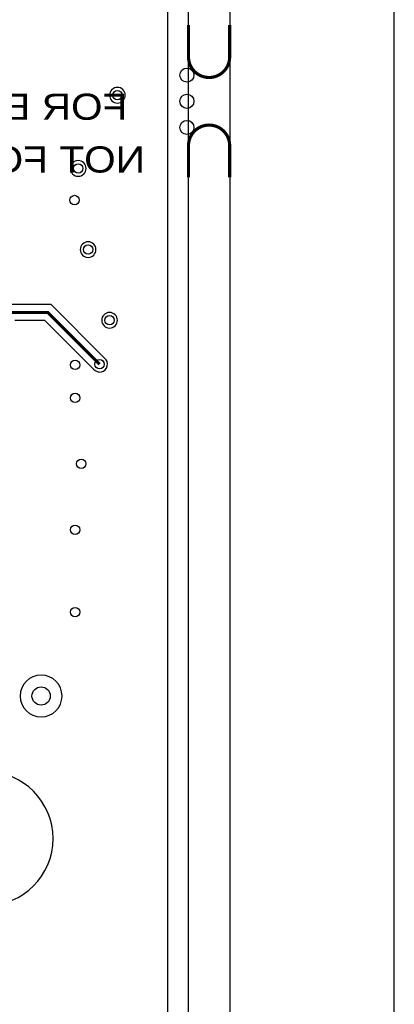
# Model space of a CAD drawing. Extents: x -394 to 5394, y -1015 to 6968.
# Tile 62 of 63: x 4677 to 5394, y 3801 to 5682. Entities that reach past the tile are written whole.
import ezdxf

# ---------------------------------------------------------------- set-up
doc = ezdxf.new("R2010")
doc.units = 0
for name, color, linetype in [('BG_OUTLINE', 95, 'CONTINUOUS'), ('BG_SILKSCREEN_BOTTOM', 132, 'CONTINUOUS'), ('ET_BOTTOM', 1, 'CONTINUOUS'), ('PIN_BOTTOM', 1, 'CONTINUOUS'), ('VC_BOTTOM', 1, 'CONTINUOUS')]:
    doc.layers.add(name, color=color, linetype=linetype)

msp = doc.modelspace()

# ---------------------------------------------------------------- linework, layer by layer
at = {"layer": 'BG_OUTLINE'}
msp.add_lwpolyline([(5000, 0), (5000, 6968.4848), (0, 6968.4848), (0, 0)], close=True, dxfattribs=at)
msp.add_lwpolyline([(5078.74, 0), (5393.7, 0), (5393.7, 6968.4848), (5078.74, 6968.4848), (5078.74, 0)], dxfattribs=at)
at = {"layer": 'BG_OUTLINE', "const_width": 6}
for points in [[(5078.74, 5671.7936), (5078.74, 5611.1636, -0.414214), (5039.37, 5571.7936, -0.414214), (5000, 5611.1636), (5000, 5671.7936)], [(5078.74, 5380.9336), (5078.74, 5441.5636, 0.414214), (5039.37, 5480.9336, 0.414214), (5000, 5441.5636), (5000, 5380.9336)]]:
    msp.add_lwpolyline(points, format="xyb", dxfattribs=at)
at = {"layer": 'ET_BOTTOM'}
for points in [[(3254.9845, 6928.4847), (3664.5041, 6928.4847), (3664.5041, 6731.6846), (3782.5045, 6731.6846), (3782.5045, 6928.4847), (3821.9841, 6928.4847), (3821.9841, 6731.6846), (3939.9845, 6731.6846), (3939.9845, 6928.4847), (4771.3884, 6928.4847, -0.722777), (4773.7714, 6921.272, 1.159345), (4952.7866, 6742.3024, -0.722877), (4959.9999, 6739.9202), (4959.9999, 1635.8132, -0.803016)], [(4667.6794, 5108.0998), (4724.8281, 5108.0998), (4818.2388, 5014.6891), (4818.3069, 5014.6044, 1.114862), (4839.3956, 5035.6931), (4839.3109, 5035.7612), (4737.1719, 5137.9002), (4583.8281, 5137.9002)]]:
    msp.add_lwpolyline(points, format="xyb", dxfattribs=at)
for points in [[(4879.0002, 5538, 1), (4848.9998, 5538, 1)], [(4804.0002, 5398, 1), (4773.9998, 5398, 1)], [(4823.0002, 5243, 1), (4792.9998, 5243, 1)], [(4864.0002, 5108, 1), (4833.9998, 5108, 1)], [(4758.1263, 4390.0822, 1), (4678.1259, 4390.0822, 1)], [(4740.9502, 4117.65, 1), (4485.0498, 4117.65, 1)]]:
    msp.add_lwpolyline(points, format="xyb", close=True, dxfattribs=at)
at = {"layer": 'ET_BOTTOM', "const_width": 5.8}
msp.add_lwpolyline([(4830, 5024), (4731, 5123), (4590, 5123), (4560.9953, 5093.9953), (4452.0047, 5093.9953), (4420.5, 5125.5), (3573.5, 5125.5), (3557.1, 5109.1), (3461.9, 5109.1), (3389, 5182), (3232, 5182), (3221.15, 5192.85), (3081.85, 5192.85), (3064, 5175), (2565, 5175), (2432, 5042), (2357, 5042), (2293.1, 4978.1), (2105.9, 4978.1), (2094, 4990)], dxfattribs=at)
at = {"layer": 'PIN_BOTTOM'}
for centre, radius in [((4997, 5576.3636), 13.5), ((4997, 5526.3636), 13.5), ((4997, 5476.3636), 13.5), ((4718.1261, 4390.0822), 17.5)]:
    msp.add_circle(centre, radius, dxfattribs=at)
at = {"layer": 'VC_BOTTOM'}
for centre in [(4864, 5538), (4789, 5398), (4782, 5337.718), (4808, 5243), (4849, 5108), (4783.1281, 5022.758), (4830, 5024), (4783.1281, 4959.766), (4794.782, 4833.782), (4783.1281, 4707.798), (4783.1281, 4550.318)]:
    msp.add_circle(centre, 9, dxfattribs=at)

# ---------------------------------------------------------------- texts
at = {"layer": 'BG_SILKSCREEN_BOTTOM', "text_generation_flag": 2, "width": 1.16}
for s, p in [('FOR EVALUATION ONLY;', (4882.975, 5491)), (' NOT FCC APPROVED FOR RESALE', (4938.235, 5390.2))]:
    msp.add_text(s, height=50, dxfattribs=at).set_placement(p)

doc.saveas('drawing.dxf')
